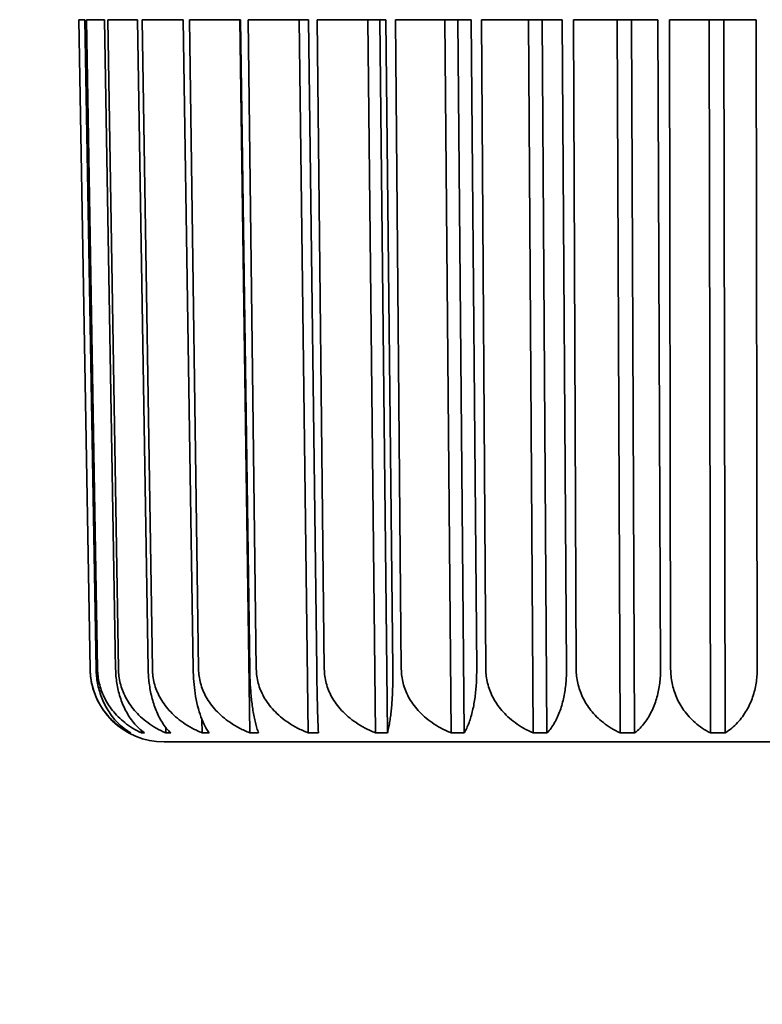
# Model space of a CAD drawing. Header units: millimetres. Extents: x 0 to 5110, y 0 to 2376.
# Tile 50 of 95: x 2450 to 2455, y 1585 to 1592. Entities that reach past the tile are written whole.
import ezdxf

# ---------------------------------------------------------------- set-up
doc = ezdxf.new("R2010")
doc.units = ezdxf.units.MM
doc.header["$LTSCALE"] = 8
doc.layers.add('Bemaßungen(ISO)', color=7, linetype='Continuous', lineweight=18)
doc.layers.add('Sichtbare Kanten(ISO)', color=7, linetype='Continuous', lineweight=35)
doc.styles.add('Aktuell-ISOGroßer Text', font='arial.ttf')
doc.dimstyles.new('X.XXXGroßer Text', dxfattribs={"dimscale": 8, "dimtxt": 3.048, "dimasz": 5, "dimexe": 3.175, "dimexo": 0.75, "dimgap": 0.762, "dimtad": 1, "dimdec": 1, "dimrnd": 1e-08, "dimzin": 12, "dimtxsty": 'Aktuell-ISOGroßer Text', "dimcen": 0.09, "dimdle": 10, "dimclrd": 256, "dimclre": 256, "dimclrt": 7, "dimadec": 0, "dimazin": 3, "dimtfac": 0.656168, "dimtdec": 1, "dimtmove": 0, "dimatfit": 3, "dimfxl": 1, "dimtolj": 1, "dimlwd": 25, "dimlwe": 25, "dimarcsym": 0})

# ---------------------------------------------------------------- blocks, each defined once
blk = doc.blocks.new('*D16')
at = {"layer": 'Bemaßungen(ISO)', "color": 250, "linetype": 'Continuous', "lineweight": 25, "true_color": 0x3f3f3f, "transparency": 16777216}
for p, q in [((2450.5173, 1650.2518), (2116.8673, 1650.2518)), ((2142.2673, 1610.2518), (2142.2673, 1543.0018)), ((2216.2673, 1503.0018), (2116.8673, 1503.0018))]:
    blk.add_line(p, q, dxfattribs=at)
at = {"layer": 'Bemaßungen(ISO)', "color": 250, "linetype": 'Continuous', "true_color": 0x3f3f3f, "transparency": 16777216}
for points in [[(2135.6007, 1610.2518), (2148.934, 1610.2518), (2142.2673, 1650.2518)], [(2135.6007, 1543.0018), (2148.934, 1543.0018), (2142.2673, 1503.0018)]]:
    blk.add_solid(points, dxfattribs=at)
at = {"layer": 'Defpoints', "color": 0, "linetype": 'Continuous', "transparency": 16777216}
for p in [(2456.5173, 1650.2518), (2142.2673, 1503.0018), (2222.2673, 1503.0018)]:
    blk.add_point(p, dxfattribs=at)
at = {"layer": 'Bemaßungen(ISO)', "color": 7, "linetype": 'Continuous', "lineweight": 25, "transparency": 16777216, "insert": (2106.864, 1536.6327), "char_height": 24.384, "attachment_point": 1, "rotation": 90, "style": 'Aktuell-ISOGroßer Text'}
blk.add_mtext('\\A1;147,3', dxfattribs=at)
blk = doc.blocks.new('*D21')
at = {"layer": 'Bemaßungen(ISO)', "color": 250, "linetype": 'Continuous', "lineweight": 25, "true_color": 0x3f3f3f, "transparency": 16777216}
for p, q in [((2561.5173, 1619.2518), (2561.5173, 1302.9312)), ((2220.7673, 1498.5018), (2220.7673, 1302.9312)), ((2260.7673, 1328.3312), (2521.5173, 1328.3312))]:
    blk.add_line(p, q, dxfattribs=at)
at = {"layer": 'Bemaßungen(ISO)', "color": 250, "linetype": 'Continuous', "true_color": 0x3f3f3f, "transparency": 16777216}
for points in [[(2260.7673, 1334.9978), (2260.7673, 1321.6645), (2220.7673, 1328.3312)], [(2521.5173, 1334.9978), (2521.5173, 1321.6645), (2561.5173, 1328.3312)]]:
    blk.add_solid(points, dxfattribs=at)
at = {"layer": 'Defpoints', "color": 0, "linetype": 'Continuous', "transparency": 16777216}
for p in [(2561.5173, 1625.2518), (2220.7673, 1504.5018), (2561.5173, 1328.3312)]:
    blk.add_point(p, dxfattribs=at)
at = {"layer": 'Bemaßungen(ISO)', "color": 7, "linetype": 'Continuous', "lineweight": 25, "transparency": 16777216, "insert": (2354.7641, 1363.7345), "char_height": 24.384, "attachment_point": 1, "style": 'Aktuell-ISOGroßer Text'}
blk.add_mtext('\\A1;340,7', dxfattribs=at)
blk = doc.blocks.new('*D23')
at = {"layer": 'Bemaßungen(ISO)', "color": 250, "linetype": 'Continuous', "lineweight": 25, "true_color": 0x3f3f3f, "transparency": 16777216}
for p, q in [((2481.5173, 1619.2518), (2481.5173, 1375.8518)), ((2561.5173, 1619.2518), (2561.5173, 1375.8518)), ((2441.5173, 1401.2518), (2401.5173, 1401.2518)), ((2481.5173, 1401.2518), (2561.5173, 1401.2518)), ((2601.5173, 1401.2518), (2641.5173, 1401.2518))]:
    blk.add_line(p, q, dxfattribs=at)
at = {"layer": 'Bemaßungen(ISO)', "color": 250, "linetype": 'Continuous', "true_color": 0x3f3f3f, "transparency": 16777216}
for points in [[(2441.5173, 1407.9185), (2441.5173, 1394.5852), (2481.5173, 1401.2518)], [(2601.5173, 1407.9185), (2601.5173, 1394.5852), (2561.5173, 1401.2518)]]:
    blk.add_solid(points, dxfattribs=at)
at = {"layer": 'Defpoints', "color": 0, "linetype": 'Continuous', "transparency": 16777216}
for p in [(2481.5173, 1625.2518), (2561.5173, 1625.2518), (2561.5173, 1401.2518)]:
    blk.add_point(p, dxfattribs=at)
at = {"layer": 'Bemaßungen(ISO)', "color": 7, "linetype": 'Continuous', "lineweight": 25, "transparency": 16777216, "insert": (2504.0776, 1432.2475), "char_height": 24.384, "attachment_point": 1, "style": 'Aktuell-ISOGroßer Text'}
blk.add_mtext('\\A1;80', dxfattribs=at)

msp = doc.modelspace()

# ---------------------------------------------------------------- linework, layer by layer
at = {"layer": 'Sichtbare Kanten(ISO)'}
for p, q in [((2450.3937, 1587.407), (2450.3159, 1591.8609)), ((2450.3577, 1591.8601), (2450.3161, 1591.8601)), ((2450.3161, 1591.8601), (2450.3938, 1587.407)), ((2450.4354, 1587.407), (2450.3577, 1591.8601)), ((2450.493, 1591.8601), (2450.3689, 1591.8601)), ((2450.3689, 1591.8601), (2450.4451, 1587.407)), ((2450.5691, 1587.407), (2450.493, 1591.8601)), ((2450.7192, 1591.8601), (2450.5151, 1591.8601)), ((2450.5151, 1591.8601), (2450.5883, 1587.407)), ((2450.7923, 1587.407), (2450.7192, 1591.8601)), ((2451.032, 1591.8601), (2450.7518, 1591.8601)), ((2450.7519, 1591.8601), (2450.8207, 1587.407)), ((2451.1007, 1587.407), (2451.032, 1591.8601)), ((2451.4253, 1591.8601), (2451.0745, 1591.8601)), ((2451.0745, 1591.8601), (2451.1376, 1587.407)), ((2451.4203, 1591.8601), (2451.4894, 1586.9702)), ((2451.4882, 1587.407), (2451.4253, 1591.8601)), ((2451.8914, 1591.8601), (2451.4769, 1591.8601)), ((2451.4769, 1591.8601), (2451.533, 1587.407)), ((2451.8269, 1591.8601), (2451.8883, 1586.9702)), ((2451.9473, 1587.407), (2451.8914, 1591.8601)), ((2452.4213, 1591.8601), (2451.9511, 1591.8601)), ((2451.9511, 1591.8601), (2451.9991, 1587.407)), ((2452.2985, 1591.8601), (2452.3511, 1586.9702)), ((2452.4312, 1586.9702), (2452.3786, 1591.8601)), ((2452.4691, 1587.407), (2452.4213, 1591.8601)), ((2453.0046, 1591.8601), (2452.4878, 1591.8601)), ((2452.4879, 1591.8601), (2452.5269, 1587.407)), ((2452.826, 1591.8601), (2452.8687, 1586.9702)), ((2452.9567, 1586.9702), (2452.914, 1591.8601)), ((2453.0434, 1587.407), (2453.0046, 1591.8601)), ((2453.63, 1591.8601), (2453.0768, 1591.8601)), ((2453.0768, 1591.8601), (2453.1061, 1587.407)), ((2453.399, 1591.8601), (2453.431, 1586.9702)), ((2453.5252, 1586.9702), (2453.4932, 1591.8601)), ((2453.6591, 1587.407), (2453.63, 1591.8601)), ((2454.2854, 1591.8601), (2453.7064, 1591.8601)), ((2453.7064, 1591.8601), (2453.7254, 1587.407)), ((2454.0065, 1591.8601), (2454.0271, 1586.9702)), ((2454.1257, 1586.9702), (2454.1051, 1591.8601)), ((2454.3041, 1587.407), (2454.2854, 1591.8601)), ((2454.9579, 1591.8601), (2454.3645, 1591.8601)), ((2454.3645, 1591.8601), (2454.3727, 1587.407)), ((2454.6365, 1591.8601), (2454.6455, 1586.9702)), ((2454.7465, 1586.9702), (2454.7376, 1591.8601)), ((2454.9659, 1587.407), (2454.9579, 1591.8601)), ((2450.912, 1587.0086), (2450.9126, 1586.9702)), ((2451.1606, 1587.061), (2451.162, 1586.9702)), ((2450.6654, 1586.9745), (2450.6655, 1586.9702)), ((2450.7457, 1586.9868), (2450.746, 1586.9702)), ((2451.473, 1586.9078), (2450.9015, 1586.9078)), ((2459.4331, 1586.9078), (2451.4731, 1586.9078))]:
    msp.add_line(p, q, dxfattribs=at)
for centre, radius, start, end in [((2450.9016, 1587.4158), 0.508, 181, 269.98842), ((2451.2763, 1587.0348), 0.127, 269.99439, 270), ((2453.2708, 1587.0348), 0.127, 270, 270.02973), ((2453.5512, 1587.0348), 0.127, 269.99439, 270)]:
    msp.add_arc(centre, radius, start, end, dxfattribs=at)
for points, knots in [([(2450.3938, 1587.407), (2450.3941, 1587.3908), (2450.3951, 1587.3747), (2450.397, 1587.3587), (2450.3988, 1587.3426), (2450.4014, 1587.3266), (2450.4048, 1587.3106), (2450.4082, 1587.2947), (2450.4124, 1587.2787), (2450.4175, 1587.2629), (2450.4225, 1587.2471), (2450.4284, 1587.2313), (2450.4351, 1587.2158), (2450.4419, 1587.2002), (2450.4495, 1587.1847), (2450.4581, 1587.1695), (2450.4667, 1587.1542), (2450.4763, 1587.1392), (2450.4868, 1587.1244), (2450.4973, 1587.1097), (2450.5089, 1587.0952), (2450.5215, 1587.0812), (2450.5341, 1587.0672), (2450.5479, 1587.0535), (2450.5627, 1587.0404), (2450.5775, 1587.0274), (2450.5934, 1587.0149), (2450.6106, 1587.0031), (2450.6277, 1586.9913), (2450.646, 1586.9803), (2450.6655, 1586.9702)], [0, 0, 0, 0, 0.1, 0.1, 0.1, 0.2, 0.2, 0.2, 0.3, 0.3, 0.3, 0.4, 0.4, 0.4, 0.5, 0.5, 0.5, 0.6, 0.6, 0.6, 0.7, 0.7, 0.7, 0.8, 0.8, 0.8, 0.9, 0.9, 0.9, 1, 1, 1, 1]), ([(2450.4354, 1587.407), (2450.4357, 1587.3908), (2450.4366, 1587.3748), (2450.4383, 1587.3587), (2450.4399, 1587.3427), (2450.4422, 1587.3266), (2450.4452, 1587.3107), (2450.4482, 1587.2947), (2450.4519, 1587.2787), (2450.4563, 1587.2629), (2450.4607, 1587.2471), (2450.4659, 1587.2314), (2450.4718, 1587.2158), (2450.4777, 1587.2002), (2450.4844, 1587.1847), (2450.4919, 1587.1695), (2450.4994, 1587.1542), (2450.5077, 1587.1392), (2450.5169, 1587.1244), (2450.5261, 1587.1097), (2450.5361, 1587.0953), (2450.5472, 1587.0812), (2450.5582, 1587.0672), (2450.5701, 1587.0535), (2450.583, 1587.0404), (2450.596, 1587.0274), (2450.6098, 1587.0149), (2450.6248, 1587.0031), (2450.6397, 1586.9913), (2450.6556, 1586.9803), (2450.6726, 1586.9702)], [0, 0, 0, 0, 0.1, 0.1, 0.1, 0.2, 0.2, 0.2, 0.3, 0.3, 0.3, 0.4, 0.4, 0.4, 0.5, 0.5, 0.5, 0.6, 0.6, 0.6, 0.7, 0.7, 0.7, 0.8, 0.8, 0.8, 0.9, 0.9, 0.9, 1, 1, 1, 1]), ([(2450.4451, 1587.407), (2450.4454, 1587.3908), (2450.4465, 1587.3747), (2450.4485, 1587.3587), (2450.4505, 1587.3426), (2450.4534, 1587.3266), (2450.4571, 1587.3106), (2450.4609, 1587.2947), (2450.4655, 1587.2787), (2450.4711, 1587.2629), (2450.4766, 1587.2471), (2450.4831, 1587.2313), (2450.4906, 1587.2158), (2450.4981, 1587.2002), (2450.5065, 1587.1847), (2450.5161, 1587.1695), (2450.5256, 1587.1542), (2450.5361, 1587.1392), (2450.5478, 1587.1244), (2450.5595, 1587.1097), (2450.5723, 1587.0952), (2450.5863, 1587.0812), (2450.6003, 1587.0672), (2450.6155, 1587.0535), (2450.6319, 1587.0404), (2450.6484, 1587.0274), (2450.6661, 1587.0149), (2450.6851, 1587.0031), (2450.7041, 1586.9913), (2450.7243, 1586.9803), (2450.746, 1586.9702)], [0, 0, 0, 0, 0.1, 0.1, 0.1, 0.2, 0.2, 0.2, 0.3, 0.3, 0.3, 0.4, 0.4, 0.4, 0.5, 0.5, 0.5, 0.6, 0.6, 0.6, 0.7, 0.7, 0.7, 0.8, 0.8, 0.8, 0.9, 0.9, 0.9, 1, 1, 1, 1]), ([(2450.5691, 1587.407), (2450.5694, 1587.3908), (2450.5702, 1587.3748), (2450.5716, 1587.3587), (2450.573, 1587.3427), (2450.575, 1587.3266), (2450.5775, 1587.3107), (2450.58, 1587.2947), (2450.5831, 1587.2787), (2450.5868, 1587.2629), (2450.5905, 1587.2471), (2450.5949, 1587.2314), (2450.5998, 1587.2158), (2450.6047, 1587.2002), (2450.6103, 1587.1847), (2450.6166, 1587.1695), (2450.6229, 1587.1542), (2450.6298, 1587.1392), (2450.6375, 1587.1244), (2450.6452, 1587.1097), (2450.6536, 1587.0953), (2450.6627, 1587.0812), (2450.6719, 1587.0672), (2450.6819, 1587.0535), (2450.6926, 1587.0404), (2450.7034, 1587.0274), (2450.715, 1587.0149), (2450.7274, 1587.0031), (2450.7398, 1586.9913), (2450.753, 1586.9803), (2450.7671, 1586.9702)], [0, 0, 0, 0, 0.1, 0.1, 0.1, 0.2, 0.2, 0.2, 0.3, 0.3, 0.3, 0.4, 0.4, 0.4, 0.5, 0.5, 0.5, 0.6, 0.6, 0.6, 0.7, 0.7, 0.7, 0.8, 0.8, 0.8, 0.9, 0.9, 0.9, 1, 1, 1, 1]), ([(2450.5883, 1587.407), (2450.5886, 1587.3908), (2450.5898, 1587.3747), (2450.5919, 1587.3587), (2450.594, 1587.3426), (2450.5971, 1587.3266), (2450.6011, 1587.3106), (2450.6051, 1587.2947), (2450.6101, 1587.2787), (2450.6161, 1587.2629), (2450.6221, 1587.2471), (2450.6291, 1587.2313), (2450.6371, 1587.2158), (2450.6452, 1587.2002), (2450.6543, 1587.1847), (2450.6645, 1587.1695), (2450.6748, 1587.1542), (2450.6861, 1587.1392), (2450.6987, 1587.1244), (2450.7113, 1587.1097), (2450.7251, 1587.0952), (2450.7402, 1587.0812), (2450.7553, 1587.0672), (2450.7717, 1587.0535), (2450.7895, 1587.0404), (2450.8072, 1587.0274), (2450.8263, 1587.0149), (2450.8468, 1587.0031), (2450.8673, 1586.9913), (2450.8892, 1586.9803), (2450.9126, 1586.9702)], [0, 0, 0, 0, 0.1, 0.1, 0.1, 0.2, 0.2, 0.2, 0.3, 0.3, 0.3, 0.4, 0.4, 0.4, 0.5, 0.5, 0.5, 0.6, 0.6, 0.6, 0.7, 0.7, 0.7, 0.8, 0.8, 0.8, 0.9, 0.9, 0.9, 1, 1, 1, 1]), ([(2450.7923, 1587.407), (2450.7926, 1587.3908), (2450.7933, 1587.3748), (2450.7944, 1587.3587), (2450.7955, 1587.3427), (2450.7971, 1587.3266), (2450.7991, 1587.3107), (2450.8011, 1587.2947), (2450.8036, 1587.2787), (2450.8065, 1587.2629), (2450.8095, 1587.2471), (2450.8128, 1587.2314), (2450.8167, 1587.2158), (2450.8206, 1587.2002), (2450.825, 1587.1847), (2450.8299, 1587.1695), (2450.8348, 1587.1542), (2450.8403, 1587.1392), (2450.8463, 1587.1244), (2450.8523, 1587.1097), (2450.8588, 1587.0953), (2450.866, 1587.0812), (2450.8732, 1587.0672), (2450.8809, 1587.0535), (2450.8893, 1587.0404), (2450.8977, 1587.0274), (2450.9067, 1587.0149), (2450.9164, 1587.0031), (2450.926, 1586.9913), (2450.9364, 1586.9803), (2450.9473, 1586.9702)], [0, 0, 0, 0, 0.1, 0.1, 0.1, 0.2, 0.2, 0.2, 0.3, 0.3, 0.3, 0.4, 0.4, 0.4, 0.5, 0.5, 0.5, 0.6, 0.6, 0.6, 0.7, 0.7, 0.7, 0.8, 0.8, 0.8, 0.9, 0.9, 0.9, 1, 1, 1, 1]), ([(2450.8207, 1587.407), (2450.8209, 1587.3908), (2450.8222, 1587.3747), (2450.8244, 1587.3587), (2450.8266, 1587.3426), (2450.8298, 1587.3266), (2450.834, 1587.3106), (2450.8382, 1587.2947), (2450.8434, 1587.2787), (2450.8497, 1587.2629), (2450.856, 1587.2471), (2450.8633, 1587.2313), (2450.8718, 1587.2158), (2450.8802, 1587.2002), (2450.8898, 1587.1847), (2450.9006, 1587.1695), (2450.9114, 1587.1542), (2450.9234, 1587.1392), (2450.9366, 1587.1244), (2450.9499, 1587.1097), (2450.9644, 1587.0952), (2450.9803, 1587.0812), (2450.9962, 1587.0672), (2451.0135, 1587.0535), (2451.0322, 1587.0404), (2451.0509, 1587.0274), (2451.071, 1587.0149), (2451.0926, 1587.0031), (2451.1143, 1586.9913), (2451.1374, 1586.9803), (2451.162, 1586.9702)], [0, 0, 0, 0, 0.1, 0.1, 0.1, 0.2, 0.2, 0.2, 0.3, 0.3, 0.3, 0.4, 0.4, 0.4, 0.5, 0.5, 0.5, 0.6, 0.6, 0.6, 0.7, 0.7, 0.7, 0.8, 0.8, 0.8, 0.9, 0.9, 0.9, 1, 1, 1, 1]), ([(2451.2097, 1586.9702), (2451.1898, 1586.9965), (2451.169, 1587.0365), (2451.138, 1587.123), (2451.1228, 1587.1836), (2451.1067, 1587.2909), (2451.1015, 1587.3526), (2451.1007, 1587.407)], [-0.05711741, -0.05711741, -0.05711741, -0.05711741, -0.03649516, -0.03649516, -0.01691763, -0.01691763, -0.00087927, -0.00087927, -0.00087927, -0.00087927]), ([(2451.1376, 1587.407), (2451.1379, 1587.3908), (2451.1391, 1587.3747), (2451.1413, 1587.3587), (2451.1436, 1587.3426), (2451.1469, 1587.3266), (2451.1512, 1587.3106), (2451.1555, 1587.2947), (2451.1609, 1587.2787), (2451.1673, 1587.2629), (2451.1738, 1587.2471), (2451.1814, 1587.2313), (2451.1901, 1587.2158), (2451.1988, 1587.2002), (2451.2086, 1587.1847), (2451.2198, 1587.1695), (2451.2309, 1587.1542), (2451.2432, 1587.1392), (2451.2569, 1587.1244), (2451.2705, 1587.1097), (2451.2855, 1587.0952), (2451.3019, 1587.0812), (2451.3183, 1587.0672), (2451.3362, 1587.0535), (2451.3555, 1587.0404), (2451.3747, 1587.0274), (2451.3955, 1587.0149), (2451.4178, 1587.0031), (2451.4401, 1586.9913), (2451.4639, 1586.9803), (2451.4894, 1586.9702)], [0, 0, 0, 0, 0.1, 0.1, 0.1, 0.2, 0.2, 0.2, 0.3, 0.3, 0.3, 0.4, 0.4, 0.4, 0.5, 0.5, 0.5, 0.6, 0.6, 0.6, 0.7, 0.7, 0.7, 0.8, 0.8, 0.8, 0.9, 0.9, 0.9, 1, 1, 1, 1]), ([(2451.4882, 1587.407), (2451.4884, 1587.3908), (2451.4888, 1587.3748), (2451.4893, 1587.3587), (2451.4899, 1587.3427), (2451.4906, 1587.3266), (2451.4915, 1587.3107), (2451.4924, 1587.2947), (2451.4934, 1587.2787), (2451.4946, 1587.2629), (2451.4958, 1587.2471), (2451.4972, 1587.2314), (2451.4988, 1587.2158), (2451.5003, 1587.2002), (2451.5021, 1587.1847), (2451.504, 1587.1695), (2451.506, 1587.1542), (2451.5081, 1587.1392), (2451.5104, 1587.1244), (2451.5128, 1587.1097), (2451.5153, 1587.0953), (2451.5181, 1587.0812), (2451.5208, 1587.0672), (2451.5238, 1587.0535), (2451.527, 1587.0404), (2451.5303, 1587.0274), (2451.5337, 1587.0149), (2451.5374, 1587.0031), (2451.541, 1586.9913), (2451.5449, 1586.9803), (2451.5491, 1586.9702)], [0, 0, 0, 0, 0.1, 0.1, 0.1, 0.2, 0.2, 0.2, 0.3, 0.3, 0.3, 0.4, 0.4, 0.4, 0.5, 0.5, 0.5, 0.6, 0.6, 0.6, 0.7, 0.7, 0.7, 0.8, 0.8, 0.8, 0.9, 0.9, 0.9, 1, 1, 1, 1]), ([(2451.533, 1587.407), (2451.5332, 1587.3908), (2451.5344, 1587.3747), (2451.5367, 1587.3587), (2451.5389, 1587.3426), (2451.5422, 1587.3266), (2451.5466, 1587.3106), (2451.5509, 1587.2947), (2451.5563, 1587.2787), (2451.5628, 1587.2629), (2451.5694, 1587.2471), (2451.577, 1587.2313), (2451.5858, 1587.2158), (2451.5945, 1587.2002), (2451.6045, 1587.1847), (2451.6157, 1587.1695), (2451.627, 1587.1542), (2451.6394, 1587.1392), (2451.6532, 1587.1244), (2451.667, 1587.1097), (2451.6822, 1587.0952), (2451.6988, 1587.0812), (2451.7154, 1587.0672), (2451.7334, 1587.0535), (2451.7529, 1587.0404), (2451.7724, 1587.0274), (2451.7934, 1587.0149), (2451.8159, 1587.0031), (2451.8385, 1586.9913), (2451.8626, 1586.9803), (2451.8883, 1586.9702)], [0, 0, 0, 0, 0.1, 0.1, 0.1, 0.2, 0.2, 0.2, 0.3, 0.3, 0.3, 0.4, 0.4, 0.4, 0.5, 0.5, 0.5, 0.6, 0.6, 0.6, 0.7, 0.7, 0.7, 0.8, 0.8, 0.8, 0.9, 0.9, 0.9, 1, 1, 1, 1]), ([(2451.9473, 1587.407), (2451.9475, 1587.3908), (2451.9477, 1587.3748), (2451.948, 1587.3587), (2451.9482, 1587.3427), (2451.9485, 1587.3266), (2451.9487, 1587.3107), (2451.949, 1587.2947), (2451.9493, 1587.2787), (2451.9496, 1587.2629), (2451.9499, 1587.2471), (2451.9502, 1587.2314), (2451.9506, 1587.2158), (2451.9509, 1587.2002), (2451.9513, 1587.1847), (2451.9517, 1587.1695), (2451.9521, 1587.1542), (2451.9525, 1587.1392), (2451.9529, 1587.1244), (2451.9533, 1587.1097), (2451.9538, 1587.0953), (2451.9542, 1587.0812), (2451.9547, 1587.0672), (2451.9552, 1587.0535), (2451.9557, 1587.0404), (2451.9562, 1587.0274), (2451.9567, 1587.0149), (2451.9572, 1587.0031), (2451.9578, 1586.9913), (2451.9583, 1586.9803), (2451.9589, 1586.9702)], [0, 0, 0, 0, 0.1, 0.1, 0.1, 0.2, 0.2, 0.2, 0.3, 0.3, 0.3, 0.4, 0.4, 0.4, 0.5, 0.5, 0.5, 0.6, 0.6, 0.6, 0.7, 0.7, 0.7, 0.8, 0.8, 0.8, 0.9, 0.9, 0.9, 1, 1, 1, 1]), ([(2451.9991, 1587.407), (2451.9993, 1587.3908), (2452.0005, 1587.3747), (2452.0027, 1587.3587), (2452.0049, 1587.3426), (2452.0081, 1587.3266), (2452.0124, 1587.3106), (2452.0167, 1587.2947), (2452.0221, 1587.2787), (2452.0285, 1587.2629), (2452.0349, 1587.2471), (2452.0425, 1587.2313), (2452.0512, 1587.2158), (2452.0599, 1587.2002), (2452.0697, 1587.1847), (2452.0808, 1587.1695), (2452.092, 1587.1542), (2452.1043, 1587.1392), (2452.118, 1587.1244), (2452.1317, 1587.1097), (2452.1467, 1587.0952), (2452.1631, 1587.0812), (2452.1796, 1587.0672), (2452.1974, 1587.0535), (2452.2168, 1587.0404), (2452.2361, 1587.0274), (2452.2569, 1587.0149), (2452.2793, 1587.0031), (2452.3016, 1586.9913), (2452.3256, 1586.9803), (2452.3511, 1586.9702)], [0, 0, 0, 0, 0.1, 0.1, 0.1, 0.2, 0.2, 0.2, 0.3, 0.3, 0.3, 0.4, 0.4, 0.4, 0.5, 0.5, 0.5, 0.6, 0.6, 0.6, 0.7, 0.7, 0.7, 0.8, 0.8, 0.8, 0.9, 0.9, 0.9, 1, 1, 1, 1]), ([(2452.4691, 1587.407), (2452.4693, 1587.3908), (2452.4693, 1587.3748), (2452.4693, 1587.3587), (2452.4692, 1587.3427), (2452.469, 1587.3266), (2452.4686, 1587.3107), (2452.4683, 1587.2947), (2452.4678, 1587.2787), (2452.4672, 1587.2629), (2452.4666, 1587.2471), (2452.4659, 1587.2314), (2452.465, 1587.2158), (2452.4641, 1587.2002), (2452.4631, 1587.1847), (2452.4619, 1587.1695), (2452.4608, 1587.1542), (2452.4594, 1587.1392), (2452.4579, 1587.1244), (2452.4564, 1587.1097), (2452.4548, 1587.0953), (2452.4529, 1587.0812), (2452.4511, 1587.0672), (2452.449, 1587.0535), (2452.4468, 1587.0404), (2452.4446, 1587.0274), (2452.4422, 1587.0149), (2452.4396, 1587.0031), (2452.437, 1586.9913), (2452.4342, 1586.9803), (2452.4312, 1586.9702)], [0, 0, 0, 0, 0.1, 0.1, 0.1, 0.2, 0.2, 0.2, 0.3, 0.3, 0.3, 0.4, 0.4, 0.4, 0.5, 0.5, 0.5, 0.6, 0.6, 0.6, 0.7, 0.7, 0.7, 0.8, 0.8, 0.8, 0.9, 0.9, 0.9, 1, 1, 1, 1]), ([(2452.5269, 1587.407), (2452.5271, 1587.3908), (2452.5282, 1587.3747), (2452.5303, 1587.3587), (2452.5324, 1587.3426), (2452.5355, 1587.3266), (2452.5397, 1587.3106), (2452.5438, 1587.2947), (2452.549, 1587.2787), (2452.5552, 1587.2629), (2452.5615, 1587.2471), (2452.5688, 1587.2313), (2452.5772, 1587.2158), (2452.5857, 1587.2002), (2452.5952, 1587.1847), (2452.606, 1587.1695), (2452.6168, 1587.1542), (2452.6288, 1587.1392), (2452.6421, 1587.1244), (2452.6554, 1587.1097), (2452.67, 1587.0952), (2452.6859, 1587.0812), (2452.7019, 1587.0672), (2452.7193, 1587.0535), (2452.7381, 1587.0404), (2452.7569, 1587.0274), (2452.7771, 1587.0149), (2452.7989, 1587.0031), (2452.8206, 1586.9913), (2452.8439, 1586.9803), (2452.8687, 1586.9702)], [0, 0, 0, 0, 0.1, 0.1, 0.1, 0.2, 0.2, 0.2, 0.3, 0.3, 0.3, 0.4, 0.4, 0.4, 0.5, 0.5, 0.5, 0.6, 0.6, 0.6, 0.7, 0.7, 0.7, 0.8, 0.8, 0.8, 0.9, 0.9, 0.9, 1, 1, 1, 1]), ([(2453.0434, 1587.407), (2453.0436, 1587.3908), (2453.0434, 1587.3748), (2453.043, 1587.3587), (2453.0427, 1587.3427), (2453.042, 1587.3266), (2453.0411, 1587.3107), (2453.0401, 1587.2947), (2453.0389, 1587.2787), (2453.0374, 1587.2629), (2453.0359, 1587.2471), (2453.0341, 1587.2314), (2453.0321, 1587.2158), (2453.03, 1587.2002), (2453.0276, 1587.1847), (2453.0249, 1587.1695), (2453.0221, 1587.1542), (2453.0191, 1587.1392), (2453.0157, 1587.1244), (2453.0123, 1587.1097), (2453.0085, 1587.0953), (2453.0044, 1587.0812), (2453.0003, 1587.0672), (2452.9958, 1587.0535), (2452.9909, 1587.0404), (2452.986, 1587.0274), (2452.9807, 1587.0149), (2452.975, 1587.0031), (2452.9693, 1586.9913), (2452.9632, 1586.9803), (2452.9567, 1586.9702)], [0, 0, 0, 0, 0.1, 0.1, 0.1, 0.2, 0.2, 0.2, 0.3, 0.3, 0.3, 0.4, 0.4, 0.4, 0.5, 0.5, 0.5, 0.6, 0.6, 0.6, 0.7, 0.7, 0.7, 0.8, 0.8, 0.8, 0.9, 0.9, 0.9, 1, 1, 1, 1]), ([(2453.1061, 1587.407), (2453.1062, 1587.3908), (2453.1072, 1587.3747), (2453.1092, 1587.3587), (2453.1112, 1587.3426), (2453.1142, 1587.3266), (2453.1181, 1587.3106), (2453.122, 1587.2947), (2453.1269, 1587.2787), (2453.1328, 1587.2629), (2453.1388, 1587.2471), (2453.1457, 1587.2313), (2453.1537, 1587.2158), (2453.1617, 1587.2002), (2453.1708, 1587.1847), (2453.1811, 1587.1695), (2453.1913, 1587.1542), (2453.2027, 1587.1392), (2453.2154, 1587.1244), (2453.228, 1587.1097), (2453.2419, 1587.0952), (2453.2571, 1587.0812), (2453.2723, 1587.0672), (2453.2888, 1587.0535), (2453.3067, 1587.0404), (2453.3246, 1587.0274), (2453.3438, 1587.0149), (2453.3645, 1587.0031), (2453.3852, 1586.9913), (2453.4074, 1586.9803), (2453.431, 1586.9702)], [0, 0, 0, 0, 0.1, 0.1, 0.1, 0.2, 0.2, 0.2, 0.3, 0.3, 0.3, 0.4, 0.4, 0.4, 0.5, 0.5, 0.5, 0.6, 0.6, 0.6, 0.7, 0.7, 0.7, 0.8, 0.8, 0.8, 0.9, 0.9, 0.9, 1, 1, 1, 1]), ([(2453.6591, 1587.407), (2453.6592, 1587.3908), (2453.6589, 1587.3748), (2453.6582, 1587.3587), (2453.6575, 1587.3427), (2453.6564, 1587.3266), (2453.6549, 1587.3107), (2453.6534, 1587.2947), (2453.6514, 1587.2787), (2453.6491, 1587.2629), (2453.6467, 1587.2471), (2453.6439, 1587.2314), (2453.6407, 1587.2158), (2453.6374, 1587.2002), (2453.6337, 1587.1847), (2453.6295, 1587.1695), (2453.6253, 1587.1542), (2453.6206, 1587.1392), (2453.6153, 1587.1244), (2453.6101, 1587.1097), (2453.6043, 1587.0953), (2453.598, 1587.0812), (2453.5917, 1587.0672), (2453.5848, 1587.0535), (2453.5773, 1587.0404), (2453.5699, 1587.0274), (2453.5618, 1587.0149), (2453.5531, 1587.0031), (2453.5445, 1586.9913), (2453.5352, 1586.9803), (2453.5252, 1586.9702)], [0, 0, 0, 0, 0.1, 0.1, 0.1, 0.2, 0.2, 0.2, 0.3, 0.3, 0.3, 0.4, 0.4, 0.4, 0.5, 0.5, 0.5, 0.6, 0.6, 0.6, 0.7, 0.7, 0.7, 0.8, 0.8, 0.8, 0.9, 0.9, 0.9, 1, 1, 1, 1]), ([(2453.7254, 1587.407), (2453.7255, 1587.3908), (2453.7264, 1587.3747), (2453.7282, 1587.3587), (2453.7301, 1587.3426), (2453.7328, 1587.3266), (2453.7364, 1587.3106), (2453.74, 1587.2947), (2453.7445, 1587.2787), (2453.75, 1587.2629), (2453.7555, 1587.2471), (2453.7619, 1587.2313), (2453.7694, 1587.2158), (2453.7768, 1587.2002), (2453.7852, 1587.1847), (2453.7948, 1587.1695), (2453.8043, 1587.1542), (2453.8149, 1587.1392), (2453.8266, 1587.1244), (2453.8384, 1587.1097), (2453.8512, 1587.0952), (2453.8654, 1587.0812), (2453.8795, 1587.0672), (2453.8949, 1587.0535), (2453.9115, 1587.0404), (2453.9281, 1587.0274), (2453.946, 1587.0149), (2453.9653, 1587.0031), (2453.9845, 1586.9913), (2454.0051, 1586.9803), (2454.0271, 1586.9702)], [0, 0, 0, 0, 0.1, 0.1, 0.1, 0.2, 0.2, 0.2, 0.3, 0.3, 0.3, 0.4, 0.4, 0.4, 0.5, 0.5, 0.5, 0.6, 0.6, 0.6, 0.7, 0.7, 0.7, 0.8, 0.8, 0.8, 0.9, 0.9, 0.9, 1, 1, 1, 1]), ([(2454.3041, 1587.407), (2454.3042, 1587.3908), (2454.3037, 1587.3748), (2454.3027, 1587.3587), (2454.3017, 1587.3427), (2454.3002, 1587.3266), (2454.2981, 1587.3107), (2454.2961, 1587.2947), (2454.2934, 1587.2787), (2454.2903, 1587.2629), (2454.2871, 1587.2471), (2454.2833, 1587.2314), (2454.279, 1587.2158), (2454.2746, 1587.2002), (2454.2696, 1587.1847), (2454.264, 1587.1695), (2454.2584, 1587.1542), (2454.2521, 1587.1392), (2454.2452, 1587.1244), (2454.2382, 1587.1097), (2454.2306, 1587.0953), (2454.2222, 1587.0812), (2454.2138, 1587.0672), (2454.2046, 1587.0535), (2454.1947, 1587.0404), (2454.1848, 1587.0274), (2454.1742, 1587.0149), (2454.1627, 1587.0031), (2454.1512, 1586.9913), (2454.1389, 1586.9803), (2454.1257, 1586.9702)], [0, 0, 0, 0, 0.1, 0.1, 0.1, 0.2, 0.2, 0.2, 0.3, 0.3, 0.3, 0.4, 0.4, 0.4, 0.5, 0.5, 0.5, 0.6, 0.6, 0.6, 0.7, 0.7, 0.7, 0.8, 0.8, 0.8, 0.9, 0.9, 0.9, 1, 1, 1, 1]), ([(2454.3727, 1587.407), (2454.3728, 1587.3908), (2454.3736, 1587.3747), (2454.3752, 1587.3587), (2454.3769, 1587.3426), (2454.3793, 1587.3266), (2454.3825, 1587.3106), (2454.3858, 1587.2947), (2454.3899, 1587.2787), (2454.3948, 1587.2629), (2454.3997, 1587.2471), (2454.4055, 1587.2313), (2454.4122, 1587.2158), (2454.4189, 1587.2002), (2454.4266, 1587.1847), (2454.4352, 1587.1695), (2454.4438, 1587.1542), (2454.4533, 1587.1392), (2454.464, 1587.1244), (2454.4746, 1587.1097), (2454.4862, 1587.0952), (2454.499, 1587.0812), (2454.5118, 1587.0672), (2454.5257, 1587.0535), (2454.5407, 1587.0404), (2454.5558, 1587.0274), (2454.572, 1587.0149), (2454.5894, 1587.0031), (2454.6069, 1586.9913), (2454.6255, 1586.9803), (2454.6455, 1586.9702)], [0, 0, 0, 0, 0.1, 0.1, 0.1, 0.2, 0.2, 0.2, 0.3, 0.3, 0.3, 0.4, 0.4, 0.4, 0.5, 0.5, 0.5, 0.6, 0.6, 0.6, 0.7, 0.7, 0.7, 0.8, 0.8, 0.8, 0.9, 0.9, 0.9, 1, 1, 1, 1]), ([(2454.9659, 1587.407), (2454.9659, 1587.3908), (2454.9653, 1587.3748), (2454.9641, 1587.3587), (2454.9628, 1587.3427), (2454.9609, 1587.3266), (2454.9583, 1587.3107), (2454.9557, 1587.2947), (2454.9525, 1587.2787), (2454.9485, 1587.2629), (2454.9446, 1587.2471), (2454.9399, 1587.2314), (2454.9346, 1587.2158), (2454.9292, 1587.2002), (2454.9231, 1587.1847), (2454.9161, 1587.1695), (2454.9092, 1587.1542), (2454.9015, 1587.1392), (2454.893, 1587.1244), (2454.8844, 1587.1097), (2454.875, 1587.0953), (2454.8647, 1587.0812), (2454.8544, 1587.0672), (2454.8432, 1587.0535), (2454.8311, 1587.0404), (2454.8189, 1587.0274), (2454.8058, 1587.0149), (2454.7918, 1587.0031), (2454.7777, 1586.9913), (2454.7626, 1586.9803), (2454.7465, 1586.9702)], [0, 0, 0, 0, 0.1, 0.1, 0.1, 0.2, 0.2, 0.2, 0.3, 0.3, 0.3, 0.4, 0.4, 0.4, 0.5, 0.5, 0.5, 0.6, 0.6, 0.6, 0.7, 0.7, 0.7, 0.8, 0.8, 0.8, 0.9, 0.9, 0.9, 1, 1, 1, 1]), ([(2450.6655, 1586.9702), (2450.6665, 1586.9702), (2450.6675, 1586.9702), (2450.6687, 1586.9702), (2450.6699, 1586.9702), (2450.6712, 1586.9702), (2450.6726, 1586.9702)], [-0.00508146, -0.00508146, -0.00508146, -0.00508146, 0, 0, 0, 0.00508086, 0.00508086, 0.00508086, 0.00508086]), ([(2450.746, 1586.9702), (2450.7493, 1586.9702), (2450.7528, 1586.9702), (2450.7563, 1586.9702), (2450.7598, 1586.9702), (2450.7634, 1586.9702), (2450.7671, 1586.9702)], [-0.00508145, -0.00508145, -0.00508145, -0.00508145, 0, 0, 0, 0.00508086, 0.00508086, 0.00508086, 0.00508086]), ([(2450.9126, 1586.9702), (2450.9182, 1586.9702), (2450.9239, 1586.9702), (2450.9297, 1586.9702), (2450.9355, 1586.9702), (2450.9414, 1586.9702), (2450.9473, 1586.9702)], [-0.00508146, -0.00508146, -0.00508146, -0.00508146, 0, 0, 0, 0.00508086, 0.00508086, 0.00508086, 0.00508086]), ([(2451.162, 1586.9702), (2451.1698, 1586.9702), (2451.1777, 1586.9702), (2451.1856, 1586.9702), (2451.1936, 1586.9702), (2451.2016, 1586.9702), (2451.2097, 1586.9702)], [-0.00508145, -0.00508145, -0.00508145, -0.00508145, 0, 0, 0, 0.00508084, 0.00508084, 0.00508084, 0.00508084]), ([(2451.4894, 1586.9702), (2451.4992, 1586.9702), (2451.509, 1586.9702), (2451.519, 1586.9702), (2451.529, 1586.9702), (2451.539, 1586.9702), (2451.5491, 1586.9702)], [-0.00508146, -0.00508146, -0.00508146, -0.00508146, 0, 0, 0, 0.00508086, 0.00508086, 0.00508086, 0.00508086]), ([(2451.8883, 1586.9702), (2451.8999, 1586.9702), (2451.9116, 1586.9702), (2451.9234, 1586.9702), (2451.9352, 1586.9702), (2451.947, 1586.9702), (2451.9589, 1586.9702)], [-0.00508145, -0.00508145, -0.00508145, -0.00508145, 0, 0, 0, 0.00508086, 0.00508086, 0.00508086, 0.00508086]), ([(2452.3511, 1586.9702), (2452.3643, 1586.9702), (2452.3776, 1586.9702), (2452.391, 1586.9702), (2452.4043, 1586.9702), (2452.4177, 1586.9702), (2452.4312, 1586.9702)], [-0.00508146, -0.00508146, -0.00508146, -0.00508146, 0, 0, 0, 0.00508086, 0.00508086, 0.00508086, 0.00508086]), ([(2452.8687, 1586.9702), (2452.8833, 1586.9702), (2452.8979, 1586.9702), (2452.9125, 1586.9702), (2452.9272, 1586.9702), (2452.9419, 1586.9702), (2452.9567, 1586.9702)], [-0.00508145, -0.00508145, -0.00508145, -0.00508145, 0, 0, 0, 0.00508086, 0.00508086, 0.00508086, 0.00508086]), ([(2453.431, 1586.9702), (2453.4466, 1586.9702), (2453.4623, 1586.9702), (2453.478, 1586.9702), (2453.4937, 1586.9702), (2453.5095, 1586.9702), (2453.5252, 1586.9702)], [-0.00508146, -0.00508146, -0.00508146, -0.00508146, 0, 0, 0, 0.00508086, 0.00508086, 0.00508086, 0.00508086]), ([(2454.0271, 1586.9702), (2454.0435, 1586.9702), (2454.0599, 1586.9702), (2454.0764, 1586.9702), (2454.0928, 1586.9702), (2454.1093, 1586.9702), (2454.1257, 1586.9702)], [-0.00508145, -0.00508145, -0.00508145, -0.00508145, 0, 0, 0, 0.00508086, 0.00508086, 0.00508086, 0.00508086]), ([(2454.6455, 1586.9702), (2454.6623, 1586.9702), (2454.6791, 1586.9702), (2454.696, 1586.9702), (2454.7128, 1586.9702), (2454.7296, 1586.9702), (2454.7465, 1586.9702)], [-0.00508146, -0.00508146, -0.00508146, -0.00508146, 0, 0, 0, 0.00508086, 0.00508086, 0.00508086, 0.00508086])]:
    msp.add_open_spline(points, degree=3, knots=knots, dxfattribs=at)

# ---------------------------------------------------------------- dimensions: what is measured, and where the dimension line sits
at = {"layer": 'Bemaßungen(ISO)', "color": 250, "linetype": 'Continuous', "lineweight": 25, "true_color": 0x3f3f3f}
for base, p1, p2, angle, override, picture, middle in [((2142.2673324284, 1503.0018323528), (2456.5173324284, 1650.2518323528), (2222.2673324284, 1503.0018323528), 90, {"dimdec": 1, "dimtp": 0, "dimtm": 0, "dimtdec": 1, "dimtofl": 0, "dimatfit": 1}, '*D16', (2142.2673324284, 1576.6268323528)), ((2561.5173, 1401.2518), (2481.5173, 1625.2518), (2561.5173, 1625.2518), 180, {"dimdec": 1, "dimtp": 0, "dimtm": 0, "dimtdec": 1, "dimtofl": 1, "dimatfit": 1}, '*D23', (2521.5173, 1401.2518))]:
    dim = msp.add_linear_dim(base=base, p1=p1, p2=p2, angle=angle, dimstyle='X.XXXGroßer Text', override=override, dxfattribs=at)
    dim.commit()
    dim.dimension.update_dxf_attribs({"geometry": picture, "text_midpoint": middle, "dimtype": 160})
dim = msp.add_linear_dim(base=(2561.5173324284, 1328.331150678), p1=(2220.7673324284, 1504.5018323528), p2=(2561.5173324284, 1625.2518323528), dimstyle='X.XXXGroßer Text', override={"dimdec": 1, "dimtp": 0, "dimtm": 0, "dimtdec": 1, "dimtofl": 0, "dimatfit": 1}, dxfattribs=at)
dim.commit()
dim.dimension.update_dxf_attribs({"geometry": '*D21', "text_midpoint": (2395.8975792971, 1328.331150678), "dimtype": 160})

doc.saveas('drawing.dxf')
